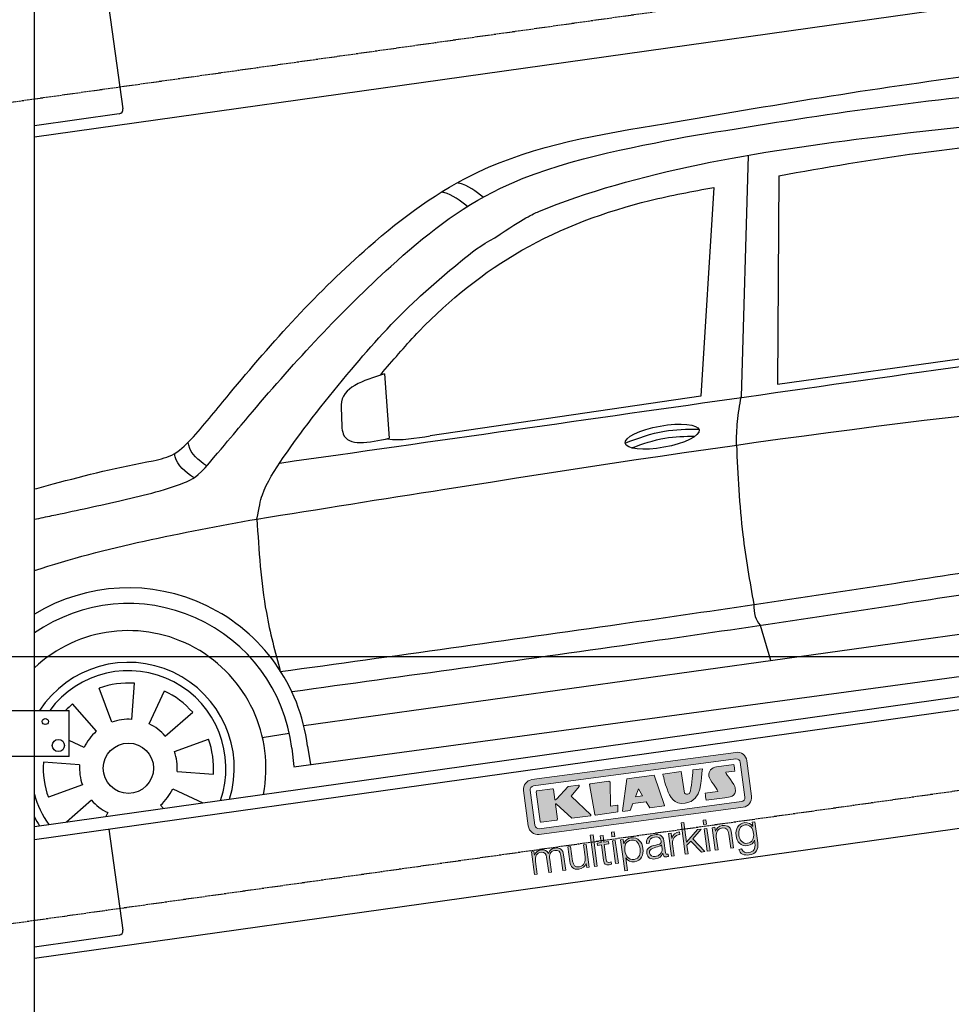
# Model space of a CAD drawing. Header units: millimetres. Extents: x -311 to 6440, y -244 to 5841.
# Tile 3 of 5: x 927 to 3065, y 1402 to 3662. Entities that reach past the tile are written whole.
import ezdxf

# ---------------------------------------------------------------- set-up
doc = ezdxf.new("R2010")
doc.units = ezdxf.units.MM
doc.linetypes.add('GEN3', pattern=[6.25, 5, -1.25])
doc.layers.add('3', color=6, linetype='GEN3')
doc.layers.add('CAR', color=1, linetype='Continuous')
for name, color, linetype, lineweight in [('AM_0', 7, 'Continuous', 50), ('AM_5', 3, 'Continuous', 25), ('Logo', 7, 'Continuous', 25)]:
    doc.layers.add(name, color=color, linetype=linetype, lineweight=lineweight)
doc.styles.get("Standard").update_dxf_attribs({"font": 'ISOCP.SHX'})
doc.dimstyles.new('KLAUS_DXF', dxfattribs={"dimscale": 20, "dimtxt": 3.5, "dimasz": 2, "dimexe": 2, "dimexo": 1, "dimgap": 1.5, "dimtad": 1, "dimlfac": 0.1, "dimdsep": 46, "dimtxsty": 'Standard', "dimblk": 'DOT', "dimcen": 2, "dimclrd": 256, "dimclre": 256, "dimclrt": 2, "dimadec": 0, "dimazin": 0, "dimtfac": 1, "dimtmove": 2, "dimatfit": 3, "dimfxl": 1, "dimtolj": 1, "dimarcsym": 0})

# ---------------------------------------------------------------- blocks, each defined once
blk = doc.blocks.new('_DOT')
at = {"color": 0, "linetype": 'ByBlock'}
blk.add_line((-0.5, 0), (-1, 0), dxfattribs=at)
at = {"color": 0, "linetype": 'ByBlock', "const_width": 0.5}
blk.add_lwpolyline([(-0.25, 0, 1), (0.25, 0, 1)], format="xyb", close=True, dxfattribs=at)
blk = doc.blocks.new('*D11')
at = {"layer": 'AM_5', "lineweight": -2, "transparency": 16777216}
for p, q in [((5480, 2200), (-240, 2200)), ((-200, 340), (-200, 2160)), ((180.5, 300), (-240, 300))]:
    blk.add_line(p, q, dxfattribs=at)
at = {"layer": 'DEFPOINTS', "color": 0, "transparency": 16777216}
for p in [(-200, 2200), (5500, 2200), (200.5, 300)]:
    blk.add_point(p, dxfattribs=at)
at = {"layer": 'AM_5', "lineweight": -2, "transparency": 16777216, "xscale": 40, "yscale": 40, "zscale": 40}
for p, rotation in [((-200, 2200), 90), ((-200, 300), 270)]:
    blk.add_blockref('_DOT', p, dxfattribs=dict(at, rotation=rotation))
at = {"layer": 'AM_5', "color": 2, "transparency": 16777216, "insert": (-265, 1250), "char_height": 70, "attachment_point": 5, "rotation": 90}
blk.add_mtext('\\A1;190', dxfattribs=at)
blk = doc.blocks.new('*D12')
at = {"layer": 'AM_5', "lineweight": -2, "transparency": 16777216}
for p, q in [((180, 3200), (-240, 3200)), ((-200, 2240), (-200, 3160)), ((5480, 2200), (-240, 2200))]:
    blk.add_line(p, q, dxfattribs=at)
at = {"layer": 'DEFPOINTS', "color": 0, "transparency": 16777216}
for p in [(-200, 3200), (200, 3200), (5500, 2200)]:
    blk.add_point(p, dxfattribs=at)
at = {"layer": 'AM_5', "lineweight": -2, "transparency": 16777216, "xscale": 40, "yscale": 40, "zscale": 40}
for p, rotation in [((-200, 3200), 90), ((-200, 2200), 270)]:
    blk.add_blockref('_DOT', p, dxfattribs=dict(at, rotation=rotation))
at = {"layer": 'AM_5', "color": 2, "transparency": 16777216, "insert": (-265, 2700), "char_height": 70, "attachment_point": 5, "rotation": 90}
blk.add_mtext('\\A1;100', dxfattribs=at)
blk = doc.blocks.new('KLAUS')
at = {"layer": 'Logo'}
h = blk.add_hatch(color=8, dxfattribs=at)
h.dxf.hatch_style = 2
edge = h.paths.add_edge_path()
edge.add_spline(control_points=[(3.6, 29.09), (2.88, 29.09), (2.3, 28.51), (2.3, 27.8), (2.3, 27.8), (2.3, 16.11), (2.3, 16.11), (2.3, 15.39), (2.88, 14.81), (3.6, 14.81), (3.6, 14.81), (71.16, 14.81), (71.16, 14.81), (71.88, 14.81), (72.46, 15.39), (72.46, 16.11), (72.46, 16.11), (72.46, 27.8), (72.46, 27.8), (72.46, 28.51), (71.88, 29.09), (71.16, 29.09), (71.16, 29.09), (3.6, 29.09), (3.6, 29.09), (3.6, 29.09), (3.6, 29.09), (3.6, 29.09)], knot_values=[0, 0, 0, 0, 1, 1, 1, 2, 2, 2, 3, 3, 3, 4, 4, 4, 5, 5, 5, 6, 6, 6, 7, 7, 7, 8, 8, 8, 9, 9, 9, 9], degree=3, periodic=0)
edge = h.paths.add_edge_path()
edge.add_spline(control_points=[(3.35, 31.23), (3.35, 31.23), (71.47, 31.23), (71.47, 31.23), (73.26, 31.23), (74.71, 29.77), (74.71, 27.99), (74.71, 27.99), (74.71, 16.17), (74.71, 16.17), (74.71, 14.38), (73.26, 12.93), (71.47, 12.93), (71.47, 12.93), (3.35, 12.93), (3.35, 12.93), (1.56, 12.93), (0.11, 14.38), (0.11, 16.17), (0.11, 16.17), (0.11, 27.99), (0.11, 27.99), (0.11, 29.77), (1.56, 31.23), (3.35, 31.23), (3.35, 31.23), (3.35, 31.23), (3.35, 31.23)], knot_values=[0, 0, 0, 0, 1, 1, 1, 2, 2, 2, 3, 3, 3, 4, 4, 4, 5, 5, 5, 6, 6, 6, 7, 7, 7, 8, 8, 8, 9, 9, 9, 9], degree=3, periodic=0)
h = blk.add_hatch(color=8, dxfattribs=at)
h.dxf.hatch_style = 2
edge = h.paths.add_edge_path()
edge.add_spline(control_points=[(4.5, 27.33), (4.5, 27.33), (9.7, 27.33), (9.7, 27.33), (9.84, 27.33), (9.96, 27.22), (9.96, 27.08), (9.96, 27.08), (9.96, 23.69), (9.96, 23.69), (9.96, 23.69), (9.94, 23.64), (10.04, 23.59), (10.14, 23.53), (10.2, 23.57), (10.2, 23.57), (10.2, 23.57), (10.51, 23.75), (10.51, 23.75), (10.51, 23.75), (14.94, 27.33), (14.94, 27.33), (14.94, 27.33), (18.41, 27.33), (18.41, 27.33), (18.41, 27.33), (18.49, 27.33), (18.56, 27.2), (18.65, 27.04), (18.53, 26.91), (18.53, 26.91), (18.53, 26.91), (15.49, 24.11), (15.49, 24.11), (15.49, 24.11), (21.14, 17.06), (21.14, 17.06), (21.14, 17.06), (21.13, 16.91), (21.13, 16.91), (21.08, 16.84), (20.99, 16.82), (20.99, 16.82), (20.99, 16.82), (14.7, 16.82), (14.7, 16.82), (14.7, 16.82), (10.26, 22.17), (10.26, 22.17), (10.26, 22.17), (10.19, 22.24), (10.08, 22.21), (9.97, 22.18), (9.96, 22.11), (9.96, 22.11), (9.96, 22.11), (9.96, 17.08), (9.96, 17.08), (9.96, 16.94), (9.84, 16.82), (9.7, 16.82), (9.7, 16.82), (4.5, 16.82), (4.5, 16.82), (4.36, 16.82), (4.25, 16.94), (4.25, 17.08), (4.25, 17.08), (4.25, 27.08), (4.25, 27.08), (4.25, 27.22), (4.36, 27.33), (4.5, 27.33), (4.5, 27.33), (4.5, 27.33), (4.5, 27.33)], knot_values=[0, 0, 0, 0, 1, 1, 1, 2, 2, 2, 3, 3, 3, 4, 4, 4, 5, 5, 5, 6, 6, 6, 7, 7, 7, 8, 8, 8, 9, 9, 9, 10, 10, 10, 11, 11, 11, 12, 12, 12, 13, 13, 13, 14, 14, 14, 15, 15, 15, 16, 16, 16, 17, 17, 17, 18, 18, 18, 19, 19, 19, 20, 20, 20, 21, 21, 21, 22, 22, 22, 23, 23, 23, 24, 24, 24, 25, 25, 25, 25], degree=3, periodic=0)
h = blk.add_hatch(color=8, dxfattribs=at)
h.dxf.hatch_style = 2
h.paths.add_polyline_path([(22.42, 17.06), (21.97, 27.15), (22.24, 27.33), (28.55, 27.33), (28.86, 26.97), (28.01, 19.08), (30.26, 19.07), (30.44, 18.95), (30.08, 16.95), (29.49, 16.82), (22.6, 16.82)])
h = blk.add_hatch(color=8, dxfattribs=at)
h.paths.add_polyline_path([(36.52, 21.01), (38.93, 21.01), (37.87, 23.57)])
h.paths.add_polyline_path([(34.52, 27.33), (43.65, 27.33), (45.76, 16.94), (45.57, 16.82), (40.83, 16.82), (39.89, 18.95), (35.42, 18.95), (34.27, 16.82), (31.78, 16.82), (31.66, 17)])
h = blk.add_hatch(color=8, dxfattribs=at)
h.dxf.hatch_style = 2
edge = h.paths.add_edge_path()
edge.add_spline(control_points=[(52.69, 27.32), (52.69, 27.32), (52.88, 20.14), (52.88, 20.14), (53.01, 19.89), (53.2, 19.77), (53.43, 19.71), (53.91, 19.59), (54.43, 19.57), (54.64, 20.03), (55.23, 21.34), (56.27, 25.45), (56.6, 27.33), (56.6, 27.33), (59.77, 27.33), (59.77, 27.33), (58.77, 23.9), (58.56, 16.82), (52.63, 16.76), (48.72, 16.72), (48.01, 19.35), (47.27, 22.24), (46.89, 23.68), (46.54, 27.33), (46.54, 27.33), (46.54, 27.33), (52.69, 27.32), (52.69, 27.32), (52.69, 27.32), (52.69, 27.32), (52.69, 27.32)], knot_values=[0, 0, 0, 0, 1, 1, 1, 2, 2, 2, 3, 3, 3, 4, 4, 4, 5, 5, 5, 6, 6, 6, 7, 7, 7, 8, 8, 8, 9, 9, 9, 10, 10, 10, 10], degree=3, periodic=0)
h = blk.add_hatch(color=8, dxfattribs=at)
h.dxf.hatch_style = 2
edge = h.paths.add_edge_path()
edge.add_spline(control_points=[(64.46, 27.33), (64.46, 27.33), (70.31, 27.33), (70.31, 27.33), (70.31, 26.52), (70.31, 26.02), (70.31, 25.12), (70.31, 25.12), (67.3, 25.12), (67.3, 25.12), (67.24, 25.04), (67.25, 25.11), (67.25, 24.91), (67.25, 24.88), (69.73, 20.38), (69.73, 19.57), (69.73, 16.4), (67.22, 16.81), (65.9, 16.82), (65.9, 16.82), (59.59, 16.82), (59.59, 16.82), (59.59, 17.76), (59.59, 18.23), (59.59, 19.14), (59.59, 19.14), (63.75, 19.14), (63.75, 19.14), (63.82, 19.22), (63.81, 19.11), (63.81, 19.31), (63.81, 20.32), (61.58, 23.06), (61.58, 24.63), (61.58, 26.33), (62.83, 27.34), (64.46, 27.33), (64.46, 27.33), (64.46, 27.33), (64.46, 27.33)], knot_values=[0, 0, 0, 0, 1, 1, 1, 2, 2, 2, 3, 3, 3, 4, 4, 4, 5, 5, 5, 6, 6, 6, 7, 7, 7, 8, 8, 8, 9, 9, 9, 10, 10, 10, 11, 11, 11, 12, 12, 12, 13, 13, 13, 13], degree=3, periodic=0)
h = blk.add_hatch(color=30, dxfattribs=at)
h.dxf.hatch_style = 2
h.paths.add_polyline_path([(20.07, 0), (20.99, 0), (20.99, 10.45), (20.07, 10.45)])
h = blk.add_hatch(color=30, dxfattribs=at)
h.dxf.hatch_style = 2
edge = h.paths.add_edge_path()
edge.add_spline(control_points=[(24.22, 9.82), (24.22, 9.82), (23.3, 9.82), (23.3, 9.82), (23.3, 9.82), (23.3, 7.55), (23.3, 7.55), (23.3, 7.55), (21.98, 7.55), (21.98, 7.55), (21.98, 7.55), (21.98, 6.78), (21.98, 6.78), (21.98, 6.78), (23.3, 6.78), (23.3, 6.78), (23.3, 6.78), (23.3, 1.61), (23.3, 1.61), (23.28, 0.32), (23.71, -0.09), (24.94, -0.09), (25.22, -0.09), (25.48, -0.06), (25.76, -0.06), (25.76, -0.06), (25.76, 0.73), (25.76, 0.73), (25.5, 0.7), (25.23, 0.69), (24.97, 0.69), (24.31, 0.73), (24.22, 1.08), (24.22, 1.68), (24.22, 1.68), (24.22, 6.78), (24.22, 6.78), (24.22, 6.78), (25.76, 6.78), (25.76, 6.78), (25.76, 6.78), (25.76, 7.55), (25.76, 7.55), (25.76, 7.55), (24.22, 7.55), (24.22, 7.55), (24.22, 7.55), (24.22, 9.82), (24.22, 9.82), (24.22, 9.82), (24.22, 9.82), (24.22, 9.82)], knot_values=[0, 0, 0, 0, 1, 1, 1, 2, 2, 2, 3, 3, 3, 4, 4, 4, 5, 5, 5, 6, 6, 6, 7, 7, 7, 8, 8, 8, 9, 9, 9, 10, 10, 10, 11, 11, 11, 12, 12, 12, 13, 13, 13, 14, 14, 14, 15, 15, 15, 16, 16, 16, 17, 17, 17, 17], degree=3, periodic=0)
h = blk.add_hatch(color=30, dxfattribs=at)
h.paths.add_polyline_path([(27.1, 0), (28.03, 0), (28.03, 7.55), (27.1, 7.55)])
h.paths.add_polyline_path([(27.1, 8.98), (28.03, 8.98), (28.03, 10.45), (27.1, 10.45)])
h = blk.add_hatch(color=30, dxfattribs=at)
h.dxf.hatch_style = 2
h.paths.add_polyline_path([(50.4, 0), (51.32, 0), (51.32, 2.87), (52.82, 4.11), (55.8, 0), (56.96, 0), (53.52, 4.76), (56.74, 7.55), (55.51, 7.55), (51.32, 3.89), (51.32, 10.45), (50.4, 10.45)])
h = blk.add_hatch(color=30, dxfattribs=at)
h.paths.add_polyline_path([(57.74, 0), (58.66, 0), (58.66, 7.55), (57.74, 7.55)])
h.paths.add_polyline_path([(57.74, 8.98), (58.66, 8.98), (58.66, 10.45), (57.74, 10.45)])
h = blk.add_hatch(color=30, dxfattribs=at)
h.dxf.hatch_style = 2
edge = h.paths.add_edge_path()
edge.add_spline(control_points=[(0, 0), (0, 0), (0.92, 0), (0.92, 0), (0.92, 0), (0.92, 4.22), (0.92, 4.22), (0.94, 5.8), (1.58, 7), (3.18, 7), (4.35, 7), (4.77, 6.15), (4.76, 5.12), (4.76, 5.12), (4.76, 0), (4.76, 0), (4.76, 0), (5.68, 0), (5.68, 0), (5.68, 0), (5.68, 4.27), (5.68, 4.27), (5.68, 5.68), (6.14, 7), (7.73, 7), (9.05, 7), (9.52, 6.32), (9.52, 5.08), (9.52, 5.08), (9.52, 0), (9.52, 0), (9.52, 0), (10.44, 0), (10.44, 0), (10.44, 0), (10.44, 5.12), (10.44, 5.12), (10.44, 6.91), (9.59, 7.77), (7.94, 7.77), (6.94, 7.77), (5.99, 7.29), (5.54, 6.3), (5.26, 7.29), (4.36, 7.77), (3.37, 7.77), (2.17, 7.77), (1.38, 7.19), (0.89, 6.28), (0.89, 6.28), (0.85, 6.28), (0.85, 6.28), (0.85, 6.28), (0.85, 7.55), (0.85, 7.55), (0.85, 7.55), (0, 7.55), (0, 7.55), (0, 7.55), (0, 0), (0, 0), (0, 0), (0, 0), (0, 0)], knot_values=[0, 0, 0, 0, 1, 1, 1, 2, 2, 2, 3, 3, 3, 4, 4, 4, 5, 5, 5, 6, 6, 6, 7, 7, 7, 8, 8, 8, 9, 9, 9, 10, 10, 10, 11, 11, 11, 12, 12, 12, 13, 13, 13, 14, 14, 14, 15, 15, 15, 16, 16, 16, 17, 17, 17, 18, 18, 18, 19, 19, 19, 20, 20, 20, 21, 21, 21, 21], degree=3, periodic=0)
h = blk.add_hatch(color=30, dxfattribs=at)
h.dxf.hatch_style = 2
edge = h.paths.add_edge_path()
edge.add_spline(control_points=[(18.31, 7.55), (18.31, 7.55), (17.39, 7.55), (17.39, 7.55), (17.39, 7.55), (17.39, 3.59), (17.39, 3.59), (17.39, 2.05), (16.7, 0.56), (15.12, 0.56), (13.66, 0.56), (13.15, 1.27), (13.1, 2.64), (13.1, 2.64), (13.1, 7.55), (13.1, 7.55), (13.1, 7.55), (12.18, 7.55), (12.18, 7.55), (12.18, 7.55), (12.18, 2.65), (12.18, 2.65), (12.18, 0.89), (12.93, -0.22), (14.83, -0.22), (15.96, -0.22), (16.95, 0.35), (17.44, 1.36), (17.44, 1.36), (17.47, 1.36), (17.47, 1.36), (17.47, 1.36), (17.47, 0), (17.47, 0), (17.47, 0), (18.31, 0), (18.31, 0), (18.31, 0), (18.31, 7.55), (18.31, 7.55), (18.31, 7.55), (18.31, 7.55), (18.31, 7.55)], knot_values=[0, 0, 0, 0, 1, 1, 1, 2, 2, 2, 3, 3, 3, 4, 4, 4, 5, 5, 5, 6, 6, 6, 7, 7, 7, 8, 8, 8, 9, 9, 9, 10, 10, 10, 11, 11, 11, 12, 12, 12, 13, 13, 13, 14, 14, 14, 14], degree=3, periodic=0)
h = blk.add_hatch(color=30, dxfattribs=at)
edge = h.paths.add_edge_path()
edge.add_spline(control_points=[(35.84, 3.78), (35.84, 2.21), (35.12, 0.56), (33.37, 0.56), (31.4, 0.56), (30.72, 2.21), (30.72, 3.78), (30.72, 5.49), (31.33, 7), (33.37, 7), (35.12, 7), (35.84, 5.34), (35.84, 3.78), (35.84, 3.78), (35.84, 3.78), (35.84, 3.78)], knot_values=[0, 0, 0, 0, 1, 1, 1, 2, 2, 2, 3, 3, 3, 4, 4, 4, 5, 5, 5, 5], degree=3, periodic=0)
edge = h.paths.add_edge_path()
edge.add_spline(control_points=[(29.79, -2.8), (29.79, -2.8), (30.72, -2.8), (30.72, -2.8), (30.72, -2.8), (30.72, 1.43), (30.72, 1.43), (30.72, 1.43), (30.74, 1.43), (30.74, 1.43), (31.14, 0.35), (32.24, -0.22), (33.37, -0.22), (35.66, -0.22), (36.76, 1.64), (36.76, 3.78), (36.76, 5.91), (35.66, 7.77), (33.37, 7.77), (32.15, 7.77), (31.1, 7.14), (30.67, 6.12), (30.67, 6.12), (30.64, 6.12), (30.64, 6.12), (30.64, 6.12), (30.64, 7.55), (30.64, 7.55), (30.64, 7.55), (29.79, 7.55), (29.79, 7.55), (29.79, 7.55), (29.79, -2.8), (29.79, -2.8), (29.79, -2.8), (29.79, -2.8), (29.79, -2.8)], knot_values=[0, 0, 0, 0, 1, 1, 1, 2, 2, 2, 3, 3, 3, 4, 4, 4, 5, 5, 5, 6, 6, 6, 7, 7, 7, 8, 8, 8, 9, 9, 9, 10, 10, 10, 11, 11, 11, 12, 12, 12, 12], degree=3, periodic=0)
h = blk.add_hatch(color=30, dxfattribs=at)
edge = h.paths.add_edge_path()
edge.add_spline(control_points=[(43.03, 2.93), (43.04, 1.45), (41.8, 0.56), (40.39, 0.56), (39.53, 0.56), (38.71, 1.13), (38.71, 2.05), (38.71, 3.53), (40.66, 3.51), (42.22, 3.79), (42.47, 3.84), (42.88, 3.91), (43, 4.13), (43, 4.13), (43.03, 4.13), (43.03, 4.13), (43.03, 4.13), (43.03, 2.93), (43.03, 2.93), (43.03, 2.93), (43.03, 2.93), (43.03, 2.93)], knot_values=[0, 0, 0, 0, 1, 1, 1, 2, 2, 2, 3, 3, 3, 4, 4, 4, 5, 5, 5, 6, 6, 6, 7, 7, 7, 7], degree=3, periodic=0)
edge = h.paths.add_edge_path()
edge.add_spline(control_points=[(39.03, 5.24), (39.06, 6.47), (39.91, 7), (41.05, 7), (42.14, 7), (43.03, 6.69), (43.03, 5.45), (43.03, 4.61), (42.6, 4.51), (41.84, 4.42), (39.85, 4.19), (37.79, 4.11), (37.79, 1.99), (37.79, 0.47), (38.93, -0.22), (40.32, -0.22), (41.77, -0.22), (42.43, 0.34), (43.07, 1.32), (43.07, 1.32), (43.1, 1.32), (43.1, 1.32), (43.1, 0.53), (43.25, 0), (44.19, 0), (44.43, 0), (44.58, 0.01), (44.79, 0.06), (44.79, 0.06), (44.79, 0.83), (44.79, 0.83), (44.71, 0.81), (44.6, 0.78), (44.49, 0.78), (44.13, 0.78), (43.95, 0.98), (43.95, 1.33), (43.95, 1.33), (43.95, 5.34), (43.95, 5.34), (43.95, 7.36), (42.5, 7.77), (41.17, 7.77), (39.44, 7.77), (38.2, 7.01), (38.11, 5.24), (38.11, 5.24), (39.03, 5.24), (39.03, 5.24), (39.03, 5.24), (39.03, 5.24), (39.03, 5.24)], knot_values=[0, 0, 0, 0, 1, 1, 1, 2, 2, 2, 3, 3, 3, 4, 4, 4, 5, 5, 5, 6, 6, 6, 7, 7, 7, 8, 8, 8, 9, 9, 9, 10, 10, 10, 11, 11, 11, 12, 12, 12, 13, 13, 13, 14, 14, 14, 15, 15, 15, 16, 16, 16, 17, 17, 17, 17], degree=3, periodic=0)
h = blk.add_hatch(color=30, dxfattribs=at)
h.dxf.hatch_style = 2
edge = h.paths.add_edge_path()
edge.add_spline(control_points=[(45.79, 0), (45.79, 0), (46.71, 0), (46.71, 0), (46.71, 0), (46.71, 4.03), (46.71, 4.03), (46.71, 5.59), (47.85, 6.82), (49.52, 6.73), (49.52, 6.73), (49.52, 7.66), (49.52, 7.66), (48.16, 7.72), (47.14, 7), (46.67, 5.78), (46.67, 5.78), (46.64, 5.78), (46.64, 5.78), (46.64, 5.78), (46.64, 7.55), (46.64, 7.55), (46.64, 7.55), (45.79, 7.55), (45.79, 7.55), (45.79, 7.55), (45.79, 0), (45.79, 0), (45.79, 0), (45.79, 0), (45.79, 0)], knot_values=[0, 0, 0, 0, 1, 1, 1, 2, 2, 2, 3, 3, 3, 4, 4, 4, 5, 5, 5, 6, 6, 6, 7, 7, 7, 8, 8, 8, 9, 9, 9, 10, 10, 10, 10], degree=3, periodic=0)
h = blk.add_hatch(color=30, dxfattribs=at)
h.dxf.hatch_style = 2
edge = h.paths.add_edge_path()
edge.add_spline(control_points=[(60.41, 0), (60.41, 0), (61.33, 0), (61.33, 0), (61.33, 0), (61.33, 4.41), (61.33, 4.41), (61.36, 5.89), (62.24, 7), (63.7, 7), (65.2, 7), (65.62, 6.02), (65.62, 4.71), (65.62, 4.71), (65.62, 0), (65.62, 0), (65.62, 0), (66.54, 0), (66.54, 0), (66.54, 0), (66.54, 4.86), (66.54, 4.86), (66.54, 6.66), (65.9, 7.77), (63.78, 7.77), (62.71, 7.77), (61.7, 7.16), (61.36, 6.25), (61.36, 6.25), (61.33, 6.25), (61.33, 6.25), (61.33, 6.25), (61.33, 7.55), (61.33, 7.55), (61.33, 7.55), (60.41, 7.55), (60.41, 7.55), (60.41, 7.55), (60.41, 0), (60.41, 0), (60.41, 0), (60.41, 0), (60.41, 0)], knot_values=[0, 0, 0, 0, 1, 1, 1, 2, 2, 2, 3, 3, 3, 4, 4, 4, 5, 5, 5, 6, 6, 6, 7, 7, 7, 8, 8, 8, 9, 9, 9, 10, 10, 10, 11, 11, 11, 12, 12, 12, 13, 13, 13, 14, 14, 14, 14], degree=3, periodic=0)
h = blk.add_hatch(color=30, dxfattribs=at)
edge = h.paths.add_edge_path()
edge.add_spline(control_points=[(71.32, 0.86), (69.62, 0.86), (68.83, 2.34), (68.83, 3.86), (68.83, 5.43), (69.56, 7), (71.32, 7), (73.06, 7), (73.75, 5.34), (73.75, 3.86), (73.75, 2.33), (72.91, 0.86), (71.32, 0.86), (71.32, 0.86), (71.32, 0.86), (71.32, 0.86)], knot_values=[0, 0, 0, 0, 1, 1, 1, 2, 2, 2, 3, 3, 3, 4, 4, 4, 5, 5, 5, 5], degree=3, periodic=0)
edge = h.paths.add_edge_path()
edge.add_spline(control_points=[(74.67, 7.55), (74.67, 7.55), (73.75, 7.55), (73.75, 7.55), (73.75, 7.55), (73.75, 6.25), (73.75, 6.25), (73.75, 6.25), (73.72, 6.25), (73.72, 6.25), (73.35, 7.09), (72.41, 7.77), (71.32, 7.77), (69.13, 7.77), (67.9, 6.05), (67.9, 3.97), (67.9, 1.82), (68.9, 0.09), (71.32, 0.09), (72.4, 0.09), (73.29, 0.72), (73.72, 1.64), (73.72, 1.64), (73.75, 1.64), (73.75, 1.64), (73.75, 1.64), (73.75, 0.61), (73.75, 0.61), (73.75, -1.23), (73.01, -2.24), (71.32, -2.24), (70.29, -2.24), (69.31, -1.85), (69.1, -0.73), (69.1, -0.73), (68.18, -0.73), (68.18, -0.73), (68.31, -2.34), (69.81, -3.02), (71.32, -3.02), (73.79, -3.02), (74.65, -1.64), (74.67, 0.61), (74.67, 0.61), (74.67, 7.55), (74.67, 7.55), (74.67, 7.55), (74.67, 7.55), (74.67, 7.55)], knot_values=[0, 0, 0, 0, 1, 1, 1, 2, 2, 2, 3, 3, 3, 4, 4, 4, 5, 5, 5, 6, 6, 6, 7, 7, 7, 8, 8, 8, 9, 9, 9, 10, 10, 10, 11, 11, 11, 12, 12, 12, 13, 13, 13, 14, 14, 14, 15, 15, 15, 16, 16, 16, 16], degree=3, periodic=0)
at = {"layer": 'Logo', "lineweight": 0}
for points in [[(22.42, 17.06), (21.97, 27.15), (22.24, 27.33), (28.55, 27.33), (28.86, 26.97), (28.01, 19.08), (30.26, 19.07), (30.44, 18.95), (30.08, 16.95), (29.49, 16.82), (22.6, 16.82), (22.42, 17.06), (22.42, 17.06)], [(34.52, 27.33), (43.65, 27.33), (45.76, 16.94), (45.57, 16.82), (40.83, 16.82), (39.89, 18.95), (35.42, 18.95), (34.27, 16.82), (31.78, 16.82), (31.66, 17), (34.52, 27.33), (34.52, 27.33)], [(36.52, 21.01), (38.93, 21.01), (37.87, 23.57), (36.52, 21.01), (36.52, 21.01)], [(20.07, 0), (20.99, 0), (20.99, 10.45), (20.07, 10.45), (20.07, 0), (20.07, 0)], [(27.1, 8.98), (28.03, 8.98), (28.03, 10.45), (27.1, 10.45), (27.1, 8.98), (27.1, 8.98)], [(50.4, 0), (51.32, 0), (51.32, 2.87), (52.82, 4.11), (55.8, 0), (56.96, 0), (53.52, 4.76), (56.74, 7.55), (55.51, 7.55), (51.32, 3.89), (51.32, 10.45), (50.4, 10.45), (50.4, 0), (50.4, 0)], [(57.74, 8.98), (58.66, 8.98), (58.66, 10.45), (57.74, 10.45), (57.74, 8.98), (57.74, 8.98)], [(27.1, 0), (28.03, 0), (28.03, 7.55), (27.1, 7.55), (27.1, 0), (27.1, 0)], [(57.74, 0), (58.66, 0), (58.66, 7.55), (57.74, 7.55), (57.74, 0), (57.74, 0)]]:
    blk.add_lwpolyline(points, dxfattribs=at)
for points, knots in [([(3.35, 31.23), (3.35, 31.23), (71.47, 31.23), (71.47, 31.23), (73.26, 31.23), (74.71, 29.77), (74.71, 27.99), (74.71, 27.99), (74.71, 16.17), (74.71, 16.17), (74.71, 14.38), (73.26, 12.93), (71.47, 12.93), (71.47, 12.93), (3.35, 12.93), (3.35, 12.93), (1.56, 12.93), (0.11, 14.38), (0.11, 16.17), (0.11, 16.17), (0.11, 27.99), (0.11, 27.99), (0.11, 29.77), (1.56, 31.23), (3.35, 31.23), (3.35, 31.23), (3.35, 31.23), (3.35, 31.23)], [0, 0, 0, 0, 1, 1, 1, 2, 2, 2, 3, 3, 3, 4, 4, 4, 5, 5, 5, 6, 6, 6, 7, 7, 7, 8, 8, 8, 9, 9, 9, 9]), ([(3.6, 29.09), (2.88, 29.09), (2.3, 28.51), (2.3, 27.8), (2.3, 27.8), (2.3, 16.11), (2.3, 16.11), (2.3, 15.39), (2.88, 14.81), (3.6, 14.81), (3.6, 14.81), (71.16, 14.81), (71.16, 14.81), (71.88, 14.81), (72.46, 15.39), (72.46, 16.11), (72.46, 16.11), (72.46, 27.8), (72.46, 27.8), (72.46, 28.51), (71.88, 29.09), (71.16, 29.09), (71.16, 29.09), (3.6, 29.09), (3.6, 29.09), (3.6, 29.09), (3.6, 29.09), (3.6, 29.09)], [0, 0, 0, 0, 1, 1, 1, 2, 2, 2, 3, 3, 3, 4, 4, 4, 5, 5, 5, 6, 6, 6, 7, 7, 7, 8, 8, 8, 9, 9, 9, 9]), ([(4.5, 27.33), (4.5, 27.33), (9.7, 27.33), (9.7, 27.33), (9.84, 27.33), (9.96, 27.22), (9.96, 27.08), (9.96, 27.08), (9.96, 23.69), (9.96, 23.69), (9.96, 23.69), (9.94, 23.64), (10.04, 23.59), (10.14, 23.53), (10.2, 23.57), (10.2, 23.57), (10.2, 23.57), (10.51, 23.75), (10.51, 23.75), (10.51, 23.75), (14.94, 27.33), (14.94, 27.33), (14.94, 27.33), (18.41, 27.33), (18.41, 27.33), (18.41, 27.33), (18.49, 27.33), (18.56, 27.2), (18.65, 27.04), (18.53, 26.91), (18.53, 26.91), (18.53, 26.91), (15.49, 24.11), (15.49, 24.11), (15.49, 24.11), (21.14, 17.06), (21.14, 17.06), (21.14, 17.06), (21.13, 16.91), (21.13, 16.91), (21.08, 16.84), (20.99, 16.82), (20.99, 16.82), (20.99, 16.82), (14.7, 16.82), (14.7, 16.82), (14.7, 16.82), (10.26, 22.17), (10.26, 22.17), (10.26, 22.17), (10.19, 22.24), (10.08, 22.21), (9.97, 22.18), (9.96, 22.11), (9.96, 22.11), (9.96, 22.11), (9.96, 17.08), (9.96, 17.08), (9.96, 16.94), (9.84, 16.82), (9.7, 16.82), (9.7, 16.82), (4.5, 16.82), (4.5, 16.82), (4.36, 16.82), (4.25, 16.94), (4.25, 17.08), (4.25, 17.08), (4.25, 27.08), (4.25, 27.08), (4.25, 27.22), (4.36, 27.33), (4.5, 27.33), (4.5, 27.33), (4.5, 27.33), (4.5, 27.33)], [0, 0, 0, 0, 1, 1, 1, 2, 2, 2, 3, 3, 3, 4, 4, 4, 5, 5, 5, 6, 6, 6, 7, 7, 7, 8, 8, 8, 9, 9, 9, 10, 10, 10, 11, 11, 11, 12, 12, 12, 13, 13, 13, 14, 14, 14, 15, 15, 15, 16, 16, 16, 17, 17, 17, 18, 18, 18, 19, 19, 19, 20, 20, 20, 21, 21, 21, 22, 22, 22, 23, 23, 23, 24, 24, 24, 25, 25, 25, 25]), ([(52.69, 27.32), (52.69, 27.32), (52.88, 20.14), (52.88, 20.14), (53.01, 19.89), (53.2, 19.77), (53.43, 19.71), (53.91, 19.59), (54.43, 19.57), (54.64, 20.03), (55.23, 21.34), (56.27, 25.45), (56.6, 27.33), (56.6, 27.33), (59.77, 27.33), (59.77, 27.33), (58.77, 23.9), (58.56, 16.82), (52.63, 16.76), (48.72, 16.72), (48.01, 19.35), (47.27, 22.24), (46.89, 23.68), (46.54, 27.33), (46.54, 27.33), (46.54, 27.33), (52.69, 27.32), (52.69, 27.32), (52.69, 27.32), (52.69, 27.32), (52.69, 27.32)], [0, 0, 0, 0, 1, 1, 1, 2, 2, 2, 3, 3, 3, 4, 4, 4, 5, 5, 5, 6, 6, 6, 7, 7, 7, 8, 8, 8, 9, 9, 9, 10, 10, 10, 10]), ([(64.46, 27.33), (64.46, 27.33), (70.31, 27.33), (70.31, 27.33), (70.31, 26.52), (70.31, 26.02), (70.31, 25.12), (70.31, 25.12), (67.3, 25.12), (67.3, 25.12), (67.24, 25.04), (67.25, 25.11), (67.25, 24.91), (67.25, 24.88), (69.73, 20.38), (69.73, 19.57), (69.73, 16.4), (67.22, 16.81), (65.9, 16.82), (65.9, 16.82), (59.59, 16.82), (59.59, 16.82), (59.59, 17.76), (59.59, 18.23), (59.59, 19.14), (59.59, 19.14), (63.75, 19.14), (63.75, 19.14), (63.82, 19.22), (63.81, 19.11), (63.81, 19.31), (63.81, 20.32), (61.58, 23.06), (61.58, 24.63), (61.58, 26.33), (62.83, 27.34), (64.46, 27.33), (64.46, 27.33), (64.46, 27.33), (64.46, 27.33)], [0, 0, 0, 0, 1, 1, 1, 2, 2, 2, 3, 3, 3, 4, 4, 4, 5, 5, 5, 6, 6, 6, 7, 7, 7, 8, 8, 8, 9, 9, 9, 10, 10, 10, 11, 11, 11, 12, 12, 12, 13, 13, 13, 13]), ([(24.22, 9.82), (24.22, 9.82), (23.3, 9.82), (23.3, 9.82), (23.3, 9.82), (23.3, 7.55), (23.3, 7.55), (23.3, 7.55), (21.98, 7.55), (21.98, 7.55), (21.98, 7.55), (21.98, 6.78), (21.98, 6.78), (21.98, 6.78), (23.3, 6.78), (23.3, 6.78), (23.3, 6.78), (23.3, 1.61), (23.3, 1.61), (23.28, 0.32), (23.71, -0.09), (24.94, -0.09), (25.22, -0.09), (25.48, -0.06), (25.76, -0.06), (25.76, -0.06), (25.76, 0.73), (25.76, 0.73), (25.5, 0.7), (25.23, 0.69), (24.97, 0.69), (24.31, 0.73), (24.22, 1.08), (24.22, 1.68), (24.22, 1.68), (24.22, 6.78), (24.22, 6.78), (24.22, 6.78), (25.76, 6.78), (25.76, 6.78), (25.76, 6.78), (25.76, 7.55), (25.76, 7.55), (25.76, 7.55), (24.22, 7.55), (24.22, 7.55), (24.22, 7.55), (24.22, 9.82), (24.22, 9.82), (24.22, 9.82), (24.22, 9.82), (24.22, 9.82)], [0, 0, 0, 0, 1, 1, 1, 2, 2, 2, 3, 3, 3, 4, 4, 4, 5, 5, 5, 6, 6, 6, 7, 7, 7, 8, 8, 8, 9, 9, 9, 10, 10, 10, 11, 11, 11, 12, 12, 12, 13, 13, 13, 14, 14, 14, 15, 15, 15, 16, 16, 16, 17, 17, 17, 17]), ([(0, 0), (0, 0), (0.92, 0), (0.92, 0), (0.92, 0), (0.92, 4.22), (0.92, 4.22), (0.94, 5.8), (1.58, 7), (3.18, 7), (4.35, 7), (4.77, 6.15), (4.76, 5.12), (4.76, 5.12), (4.76, 0), (4.76, 0), (4.76, 0), (5.68, 0), (5.68, 0), (5.68, 0), (5.68, 4.27), (5.68, 4.27), (5.68, 5.68), (6.14, 7), (7.73, 7), (9.05, 7), (9.52, 6.32), (9.52, 5.08), (9.52, 5.08), (9.52, 0), (9.52, 0), (9.52, 0), (10.44, 0), (10.44, 0), (10.44, 0), (10.44, 5.12), (10.44, 5.12), (10.44, 6.91), (9.59, 7.77), (7.94, 7.77), (6.94, 7.77), (5.99, 7.29), (5.54, 6.3), (5.26, 7.29), (4.36, 7.77), (3.37, 7.77), (2.17, 7.77), (1.38, 7.19), (0.89, 6.28), (0.89, 6.28), (0.85, 6.28), (0.85, 6.28), (0.85, 6.28), (0.85, 7.55), (0.85, 7.55), (0.85, 7.55), (0, 7.55), (0, 7.55), (0, 7.55), (0, 0), (0, 0), (0, 0), (0, 0), (0, 0)], [0, 0, 0, 0, 1, 1, 1, 2, 2, 2, 3, 3, 3, 4, 4, 4, 5, 5, 5, 6, 6, 6, 7, 7, 7, 8, 8, 8, 9, 9, 9, 10, 10, 10, 11, 11, 11, 12, 12, 12, 13, 13, 13, 14, 14, 14, 15, 15, 15, 16, 16, 16, 17, 17, 17, 18, 18, 18, 19, 19, 19, 20, 20, 20, 21, 21, 21, 21]), ([(18.31, 7.55), (18.31, 7.55), (17.39, 7.55), (17.39, 7.55), (17.39, 7.55), (17.39, 3.59), (17.39, 3.59), (17.39, 2.05), (16.7, 0.56), (15.12, 0.56), (13.66, 0.56), (13.15, 1.27), (13.1, 2.64), (13.1, 2.64), (13.1, 7.55), (13.1, 7.55), (13.1, 7.55), (12.18, 7.55), (12.18, 7.55), (12.18, 7.55), (12.18, 2.65), (12.18, 2.65), (12.18, 0.89), (12.93, -0.22), (14.83, -0.22), (15.96, -0.22), (16.95, 0.35), (17.44, 1.36), (17.44, 1.36), (17.47, 1.36), (17.47, 1.36), (17.47, 1.36), (17.47, 0), (17.47, 0), (17.47, 0), (18.31, 0), (18.31, 0), (18.31, 0), (18.31, 7.55), (18.31, 7.55), (18.31, 7.55), (18.31, 7.55), (18.31, 7.55)], [0, 0, 0, 0, 1, 1, 1, 2, 2, 2, 3, 3, 3, 4, 4, 4, 5, 5, 5, 6, 6, 6, 7, 7, 7, 8, 8, 8, 9, 9, 9, 10, 10, 10, 11, 11, 11, 12, 12, 12, 13, 13, 13, 14, 14, 14, 14]), ([(29.79, -2.8), (29.79, -2.8), (30.72, -2.8), (30.72, -2.8), (30.72, -2.8), (30.72, 1.43), (30.72, 1.43), (30.72, 1.43), (30.74, 1.43), (30.74, 1.43), (31.14, 0.35), (32.24, -0.22), (33.37, -0.22), (35.66, -0.22), (36.76, 1.64), (36.76, 3.78), (36.76, 5.91), (35.66, 7.77), (33.37, 7.77), (32.15, 7.77), (31.1, 7.14), (30.67, 6.12), (30.67, 6.12), (30.64, 6.12), (30.64, 6.12), (30.64, 6.12), (30.64, 7.55), (30.64, 7.55), (30.64, 7.55), (29.79, 7.55), (29.79, 7.55), (29.79, 7.55), (29.79, -2.8), (29.79, -2.8), (29.79, -2.8), (29.79, -2.8), (29.79, -2.8)], [0, 0, 0, 0, 1, 1, 1, 2, 2, 2, 3, 3, 3, 4, 4, 4, 5, 5, 5, 6, 6, 6, 7, 7, 7, 8, 8, 8, 9, 9, 9, 10, 10, 10, 11, 11, 11, 12, 12, 12, 12]), ([(35.84, 3.78), (35.84, 2.21), (35.12, 0.56), (33.37, 0.56), (31.4, 0.56), (30.72, 2.21), (30.72, 3.78), (30.72, 5.49), (31.33, 7), (33.37, 7), (35.12, 7), (35.84, 5.34), (35.84, 3.78), (35.84, 3.78), (35.84, 3.78), (35.84, 3.78)], [0, 0, 0, 0, 1, 1, 1, 2, 2, 2, 3, 3, 3, 4, 4, 4, 5, 5, 5, 5]), ([(39.03, 5.24), (39.06, 6.47), (39.91, 7), (41.05, 7), (42.14, 7), (43.03, 6.69), (43.03, 5.45), (43.03, 4.61), (42.6, 4.51), (41.84, 4.42), (39.85, 4.19), (37.79, 4.11), (37.79, 1.99), (37.79, 0.47), (38.93, -0.22), (40.32, -0.22), (41.77, -0.22), (42.43, 0.34), (43.07, 1.32), (43.07, 1.32), (43.1, 1.32), (43.1, 1.32), (43.1, 0.53), (43.25, 0), (44.19, 0), (44.43, 0), (44.58, 0.01), (44.79, 0.06), (44.79, 0.06), (44.79, 0.83), (44.79, 0.83), (44.71, 0.81), (44.6, 0.78), (44.49, 0.78), (44.13, 0.78), (43.95, 0.98), (43.95, 1.33), (43.95, 1.33), (43.95, 5.34), (43.95, 5.34), (43.95, 7.36), (42.5, 7.77), (41.17, 7.77), (39.44, 7.77), (38.2, 7.01), (38.11, 5.24), (38.11, 5.24), (39.03, 5.24), (39.03, 5.24), (39.03, 5.24), (39.03, 5.24), (39.03, 5.24)], [0, 0, 0, 0, 1, 1, 1, 2, 2, 2, 3, 3, 3, 4, 4, 4, 5, 5, 5, 6, 6, 6, 7, 7, 7, 8, 8, 8, 9, 9, 9, 10, 10, 10, 11, 11, 11, 12, 12, 12, 13, 13, 13, 14, 14, 14, 15, 15, 15, 16, 16, 16, 17, 17, 17, 17]), ([(45.79, 0), (45.79, 0), (46.71, 0), (46.71, 0), (46.71, 0), (46.71, 4.03), (46.71, 4.03), (46.71, 5.59), (47.85, 6.82), (49.52, 6.73), (49.52, 6.73), (49.52, 7.66), (49.52, 7.66), (48.16, 7.72), (47.14, 7), (46.67, 5.78), (46.67, 5.78), (46.64, 5.78), (46.64, 5.78), (46.64, 5.78), (46.64, 7.55), (46.64, 7.55), (46.64, 7.55), (45.79, 7.55), (45.79, 7.55), (45.79, 7.55), (45.79, 0), (45.79, 0), (45.79, 0), (45.79, 0), (45.79, 0)], [0, 0, 0, 0, 1, 1, 1, 2, 2, 2, 3, 3, 3, 4, 4, 4, 5, 5, 5, 6, 6, 6, 7, 7, 7, 8, 8, 8, 9, 9, 9, 10, 10, 10, 10]), ([(60.41, 0), (60.41, 0), (61.33, 0), (61.33, 0), (61.33, 0), (61.33, 4.41), (61.33, 4.41), (61.36, 5.89), (62.24, 7), (63.7, 7), (65.2, 7), (65.62, 6.02), (65.62, 4.71), (65.62, 4.71), (65.62, 0), (65.62, 0), (65.62, 0), (66.54, 0), (66.54, 0), (66.54, 0), (66.54, 4.86), (66.54, 4.86), (66.54, 6.66), (65.9, 7.77), (63.78, 7.77), (62.71, 7.77), (61.7, 7.16), (61.36, 6.25), (61.36, 6.25), (61.33, 6.25), (61.33, 6.25), (61.33, 6.25), (61.33, 7.55), (61.33, 7.55), (61.33, 7.55), (60.41, 7.55), (60.41, 7.55), (60.41, 7.55), (60.41, 0), (60.41, 0), (60.41, 0), (60.41, 0), (60.41, 0)], [0, 0, 0, 0, 1, 1, 1, 2, 2, 2, 3, 3, 3, 4, 4, 4, 5, 5, 5, 6, 6, 6, 7, 7, 7, 8, 8, 8, 9, 9, 9, 10, 10, 10, 11, 11, 11, 12, 12, 12, 13, 13, 13, 14, 14, 14, 14]), ([(74.67, 7.55), (74.67, 7.55), (73.75, 7.55), (73.75, 7.55), (73.75, 7.55), (73.75, 6.25), (73.75, 6.25), (73.75, 6.25), (73.72, 6.25), (73.72, 6.25), (73.35, 7.09), (72.41, 7.77), (71.32, 7.77), (69.13, 7.77), (67.9, 6.05), (67.9, 3.97), (67.9, 1.82), (68.9, 0.09), (71.32, 0.09), (72.4, 0.09), (73.29, 0.72), (73.72, 1.64), (73.72, 1.64), (73.75, 1.64), (73.75, 1.64), (73.75, 1.64), (73.75, 0.61), (73.75, 0.61), (73.75, -1.23), (73.01, -2.24), (71.32, -2.24), (70.29, -2.24), (69.31, -1.85), (69.1, -0.73), (69.1, -0.73), (68.18, -0.73), (68.18, -0.73), (68.31, -2.34), (69.81, -3.02), (71.32, -3.02), (73.79, -3.02), (74.65, -1.64), (74.67, 0.61), (74.67, 0.61), (74.67, 7.55), (74.67, 7.55), (74.67, 7.55), (74.67, 7.55), (74.67, 7.55)], [0, 0, 0, 0, 1, 1, 1, 2, 2, 2, 3, 3, 3, 4, 4, 4, 5, 5, 5, 6, 6, 6, 7, 7, 7, 8, 8, 8, 9, 9, 9, 10, 10, 10, 11, 11, 11, 12, 12, 12, 13, 13, 13, 14, 14, 14, 15, 15, 15, 16, 16, 16, 16]), ([(71.32, 0.86), (69.62, 0.86), (68.83, 2.34), (68.83, 3.86), (68.83, 5.43), (69.56, 7), (71.32, 7), (73.06, 7), (73.75, 5.34), (73.75, 3.86), (73.75, 2.33), (72.91, 0.86), (71.32, 0.86), (71.32, 0.86), (71.32, 0.86), (71.32, 0.86)], [0, 0, 0, 0, 1, 1, 1, 2, 2, 2, 3, 3, 3, 4, 4, 4, 5, 5, 5, 5]), ([(43.03, 2.93), (43.04, 1.45), (41.8, 0.56), (40.39, 0.56), (39.53, 0.56), (38.71, 1.13), (38.71, 2.05), (38.71, 3.53), (40.66, 3.51), (42.22, 3.79), (42.47, 3.84), (42.88, 3.91), (43, 4.13), (43, 4.13), (43.03, 4.13), (43.03, 4.13), (43.03, 4.13), (43.03, 2.93), (43.03, 2.93), (43.03, 2.93), (43.03, 2.93), (43.03, 2.93)], [0, 0, 0, 0, 1, 1, 1, 2, 2, 2, 3, 3, 3, 4, 4, 4, 5, 5, 5, 6, 6, 6, 7, 7, 7, 7])]:
    blk.add_open_spline(points, degree=3, knots=knots, dxfattribs=at)
blk = doc.blocks.new('CAR_EG')
at = {"layer": 'CAR'}
for p, q in [((33784.9, 2644.9), (33768.8, 2090.9)), ((33855.2, 2598.7), (33852.2, 2120.1)), ((33705.9, 2571.9), (33676, 2092.9)), ((33852.2, 2120.1), (34567.6, 2220.6)), ((32950.4, 2144.1), (32961.3, 1996.3)), ((33676, 2092.9), (33055.3, 2001.9)), ((32851.3, 2067.7), (32852.3, 2023.4)), ((33798, 1614.9), (33798.1, 1614.6)), ((32765, 1337.2), (34678.2, 1603.8)), ((33812.2, 1566.9), (33836.1, 1486.6)), ((32742.6, 1242.5), (34728.2, 1512.2)), ((32370.6, 1351), (32376.4, 1434)), ((32324.4, 1344.5), (32296, 1422.7)), ((32410.2, 1340.8), (32445.4, 1416.2)), ((32289.2, 1323.7), (32234.6, 1386.5)), ((32447.5, 1312.7), (32510.3, 1367.3)), ((32670, 1309.7), (32731.8, 1319)), ((32261.1, 1286.5), (32227.1, 1302.3)), ((32468.3, 1277.4), (32546.4, 1305.9)), ((32773.7, 1289.8), (32780.4, 1247.5)), ((32737.8, 1285.1), (32742.6, 1242.7)), ((32250.8, 1246.9), (32167.8, 1252.7)), ((32474.8, 1231.2), (32557.7, 1225.4)), ((32257.3, 1200.7), (32179.2, 1172.2)), ((32464.5, 1191.6), (32533.6, 1159.4)), ((32278.1, 1165.4), (32220.6, 1115.4)), ((32436.4, 1154.3), (32443.1, 1146.7)), ((32315.4, 1137.3), (32311.1, 1128.1))]:
    blk.add_line(p, q, dxfattribs=at)
blk.add_circle((32362.8, 1239), 57.7, dxfattribs=at)
for centre, radius, start, end in [((32362.7, 1238.7), 414.2, 7.0809, 121.3668), ((32362.8, 1239.1), 377.8, 6.9984, 124.8138), ((32362.8, 1239), 315.6, 349.0223, 133.1117), ((32362.8, 1239), 242.9, 342.9998, 147.0608), ((32362.8, 1239), 223.8, 340.6935, 143.8265), ((32362.8, 1239), 195.4, 86, 110), ((32362.8, 1239), 195.4, 41, 65), ((32362.8, 1239), 195.4, 131, 137.4831), ((32362.8, 1239), 112.2, 86, 110), ((32362.8, 1239), 112.2, 41, 65), ((32362.8, 1239), 112.2, 131, 155), ((32362.8, 1239), 195.4, 356, 20), ((32362.8, 1239), 112.2, 356, 20), ((32362.8, 1239), 195.4, 176, 200), ((32362.8, 1239), 112.2, 176, 200), ((32362.8, 1239), 223.8, 195.4027, 215.3065), ((32362.8, 1239), 112.2, 311, 335), ((32362.8, 1239), 112.2, 221, 245), ((32362.8, 1239), 242.9, 207.3574, 213.0002)]:
    blk.add_arc(centre, radius, start, end, dxfattribs=at)
blk.add_ellipse((33587.4, 1999.8), major_axis=(-85, -15.3), ratio=0.28676, dxfattribs=at)
for points, knots in [([(33596.2, 2718.6), (33833.8, 2759.2), (34248.6, 2830.2), (34671.7, 2869.7), (34851.8, 2870.2)], [0, 0, 0, 0, 724.09838, 1264.268143, 1264.268143, 1264.268143, 1264.268143]), ([(33641.3, 2687.7), (33888.6, 2727.9), (34289.4, 2793.1), (34696.2, 2808.8), (34851.8, 2807)], [0, 0, 0, 0, 750.99467, 1217.35525, 1217.35525, 1217.35525, 1217.35525]), ([(33203.6, 2456.4), (33274.2, 2503.5), (33505.2, 2604.9), (34003.4, 2687.4), (34469.5, 2730.1), (34567.3, 2738.8)], [0, 0, 0, 0, 57.768711, 889.406275, 1467.79431, 1467.79431, 1467.79431, 1467.79431]), ([(32511.9, 1999.5), (32540.7, 2032.1), (32664.8, 2185.7), (32868.8, 2412.1), (33192.2, 2651), (33443.2, 2694.1), (33596.2, 2718.6)], [50.344413, 50.344413, 50.344413, 50.344413, 177.37825, 645.222843, 958.928175, 1403.607995, 1403.607995, 1403.607995, 1403.607995]), ([(32539, 1928.3), (32594.1, 1993.3), (32717.5, 2142.3), (32922, 2364), (33233.9, 2614.9), (33520.5, 2663.7), (33641.3, 2687.7)], [50.344413, 50.344413, 50.344413, 50.344413, 177.37825, 645.222843, 958.928175, 1403.607995, 1403.607995, 1403.607995, 1403.607995]), ([(32657.7, 1810.8), (32662.7, 1837.8), (32671, 1881.3), (32747.8, 1998.5), (32864.2, 2144.7), (32997.2, 2295.2), (33118.4, 2396.8), (33172.1, 2440.2), (33203.6, 2456.4)], [0, 0, 0, 0, 49.530978, 151.975748, 416.614123, 642.731173, 769.0417, 862.873828, 862.873828, 862.873828, 862.873828]), ([(32657.7, 1810.8), (32801.3, 1833.7), (33529.6, 1949.8), (34261.4, 2059.7), (34851.8, 2102.1)], [0, 0, 0, 0, 436.512598, 2212.794207, 2212.794207, 2212.794207, 2212.794207]), ([(33517.4, 1974), (33542.6, 1983.3), (33589.9, 1999.4), (33639.9, 2000.6), (33663.2, 2000.9)], [14.4466, 14.4466, 14.4466, 14.4466, 94.349912, 163.782287, 163.782287, 163.782287, 163.782287]), ([(32147.1, 1879.7), (32161.4, 1883.6), (32253.2, 1908.3), (32340.9, 1930.5), (32419.9, 1944.5)], [480.055163, 480.055163, 480.055163, 480.055163, 524.621583, 765.993096, 765.993096, 765.993096, 765.993096]), ([(32147.1, 1810.2), (32160.6, 1813.1), (32224.9, 1826.6), (32326.6, 1848.2), (32457.9, 1879.4), (32514.8, 1903.7), (32539, 1928.3)], [490.628989, 490.628989, 490.628989, 490.628989, 533.213795, 695.201858, 838.866463, 874.591058, 874.591058, 874.591058, 874.591058]), ([(32738.3, 1414.9), (32999, 1451), (33477.1, 1517.1), (34126.3, 1613), (34514.4, 1675.6), (34685.8, 1703.3)], [0, 0, 0, 0, 789.48509, 1447.853915, 1968.782349, 1968.782349, 1968.782349, 1968.782349])]:
    blk.add_open_spline(points, degree=3, knots=knots, dxfattribs=at)
for points in [[(33855.2, 2598.7), (34175.2, 2650.7), (34559.8, 2688)], [(33176.9, 2549.1), (33122, 2581.2), (33118.4, 2582)], [(32947, 2148.7), (33030.2, 2241.9), (33265.6, 2427.5), (33559.7, 2541.7), (33705.9, 2571.9)], [(33140.6, 2528.1), (33086.7, 2559.9), (33082.7, 2560.9)], [(32950.4, 2144.1), (32851.2, 2072.7), (32851.3, 2067.7)], [(33758.1, 1980.9), (33760.4, 2034.3), (33768.8, 2090.9)], [(32852.3, 2023.4), (32855.7, 2006.5), (32961.3, 1996.3)], [(33502.5, 1985.1), (33592.8, 2012.4), (33670.5, 2017.1)], [(32419.9, 1944.5), (32467.7, 1960.5), (32511.9, 1999.5)], [(32542.2, 1932.5), (32501.2, 1980.1), (32500.2, 1986.4)], [(33758.1, 1980.9), (33772.8, 1774.5), (33798, 1614.9)], [(32512.5, 1905.7), (32470.2, 1953.7), (32469.2, 1960)], [(32657.7, 1810.8), (32679.3, 1596.1), (32711.4, 1460.7)], [(32711.4, 1460.7), (33493.3, 1570.2), (34144.5, 1667.1), (34699.2, 1755.6)], [(33798, 1614.9), (33801.2, 1587.2), (33812.2, 1566.9)]]:
    blk.add_spline(points, degree=3, dxfattribs=at)
for points in [[(32710, 1939.3), (33423.9, 2040.7), (34137.9, 2142.1), (34851.8, 2243.5)], [(32947, 2148.7), (32945, 2146.1), (32942.9, 2143.6), (32940.9, 2141.1)], [(32957.3, 1994.6), (32988.8, 1990.5), (33022.1, 1996.2), (33055.3, 2001.9)], [(32147.1, 1692.4), (32311.6, 1747.3), (32484.7, 1779), (32657.7, 1810.8)]]:
    blk.add_open_spline(points, degree=3, dxfattribs=at)

msp = doc.modelspace()

# ---------------------------------------------------------------- linework, layer by layer
for p, q in [((960.471, 306.222), (960.471, 3846.222)), ((3665.196, 3772.353), (960.471, 3392.228)), ((1131.21, 3688.878), (1163.777, 3457.155)), ((1155.266, 3445.86), (960.471, 3418.484)), ((960.471, 1810.177), (3577.949, 2178.039)), ((3577.172, 2147.635), (960.471, 1779.882)), ((200.471, 2076.222), (1040.448, 2076.222)), ((1040.448, 1971.222), (1040.448, 2076.222)), ((1040.448, 1971.222), (200.471, 1971.222)), ((3697.291, 1891.863), (960.471, 1507.228)), ((1131.21, 1803.878), (1163.777, 1572.155)), ((1155.266, 1560.86), (960.471, 1533.484))]:
    msp.add_line(p, q)
for centre, radius in [((985.471, 2051.222), 7), ((1015.471, 1996.222), 14)]:
    msp.add_circle(centre, radius)
for centre in [(1153.874, 3455.763), (1153.874, 1570.763)]:
    msp.add_arc(centre, 10, 278, 8)
at = {"layer": '3'}
for p, q in [((423.881, 3404.67), (5431.289, 4108.416)), ((423.881, 1519.67), (5431.289, 2223.416))]:
    msp.add_line(p, q, dxfattribs=at)

# ---------------------------------------------------------------- block references
at = {"xscale": 6.929133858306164, "yscale": 6.929133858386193, "zscale": 6.929133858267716, "rotation": 7.614101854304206}
msp.add_blockref('KLAUS', (2107.934, 1700.301), dxfattribs=at)
at = {"layer": 'AM_0'}
msp.add_blockref('CAR_EG', (-31186.604, 705.105), dxfattribs=at)

# ---------------------------------------------------------------- dimensions: what is measured, and where the dimension line sits
at = {"layer": 'AM_5'}
for base, p1, p2, override, picture, middle in [((-200, 3200), (5499.991, 2200), (199.991, 3200), {"dimpost": '', "dimtol": 0, "dimlim": 0, "dimtp": 0, "dimtm": 0, "dimtfac": 1, "dimtdec": 2, "dimtolj": 1, "dimtzin": 7}, '*D12', (-265, 2700)), ((-200, 2200), (200.471, 299.995), (5499.991, 2200), {"dimtol": 0, "dimlim": 0, "dimtp": 0, "dimtm": 0, "dimtfac": 1, "dimtdec": 2, "dimtolj": 1, "dimtzin": 7}, '*D11', (-265, 1249.998))]:
    dim = msp.add_linear_dim(base=base, p1=p1, p2=p2, angle=90, dimstyle='KLAUS_DXF', override=override, dxfattribs=at)
    dim.commit()
    dim.dimension.update_dxf_attribs({"geometry": picture, "text_midpoint": middle})

doc.saveas('drawing.dxf')
